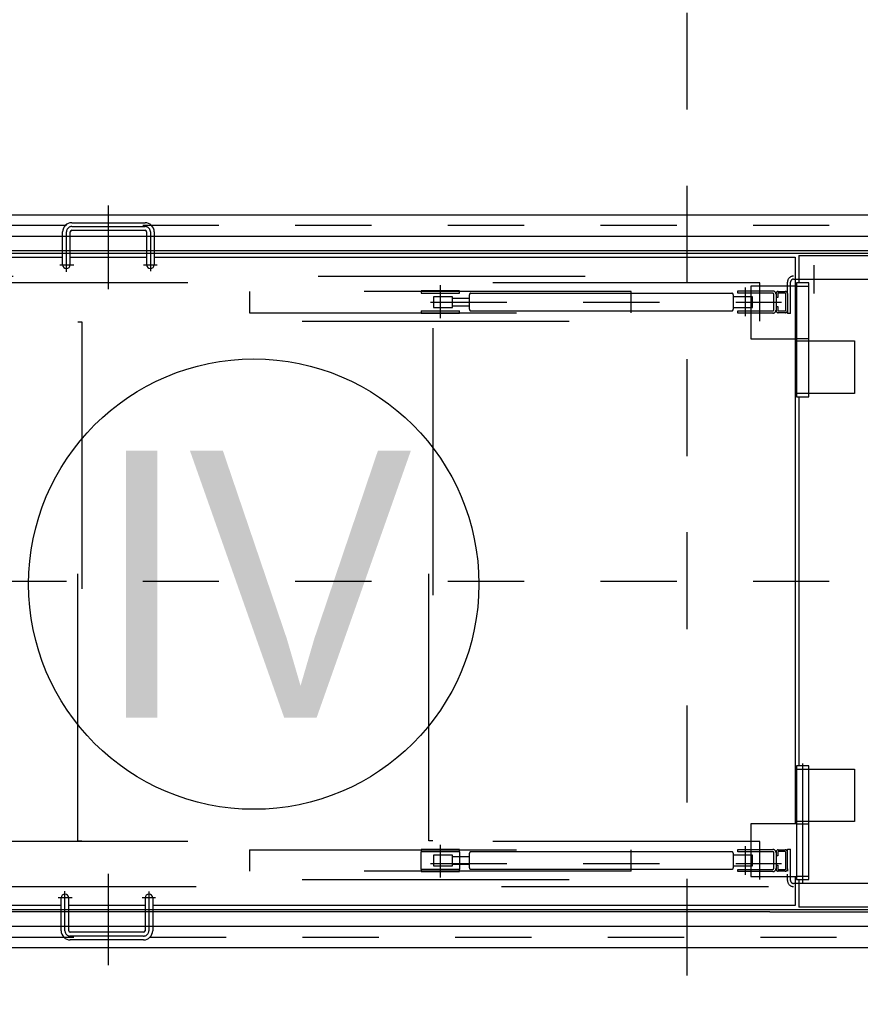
# Model space of a CAD drawing. Header units: metres. Extents: x -5 to 93, y -48 to 79.
# Tile 54 of 91: x 73.6 to 74.7, y 18.26 to 19.55. Entities that reach past the tile are written whole.
import ezdxf
from ezdxf.enums import TextEntityAlignment as Align

# ---------------------------------------------------------------- set-up
doc = ezdxf.new("R2010")
doc.units = ezdxf.units.M
doc.header["$LTSCALE"] = 0.05
for name, pattern in [('DASHED', [15, 7, -8]), ('DOT_CENTER', [14, 12, -1, 0, -1]), ('STRICHPUNKT', [25.4, 12.7, -6.35, 0, -6.35]), ('VERDECKT', [9.525, 6.35, -3.175]), ('VERDECKT2', [4.7625, 3.175, -1.5875])]:
    doc.linetypes.add(name, pattern=pattern)
for name, color, linetype in [('A_Rechen', 9, 'Continuous'), ('A_Text', 5, 'Continuous'), ('A_Unsichtbar-über', 253, 'VERDECKT')]:
    doc.layers.add(name, color=color, linetype=linetype)
doc.styles.add('Arial', font='arial.ttf', dxfattribs={"width": 0.9})

msp = doc.modelspace()

# ---------------------------------------------------------------- linework, layer by layer
at = {"layer": 'A_Rechen', "linetype": 'DOT_CENTER'}
for p, q in [((73.7163, 19.1994), (73.7163, 19.3088)), ((73.6683, 19.2813), (73.7643, 19.2813)), ((73.6613, 19.2221), (73.6613, 19.2743)), ((73.7713, 19.2743), (73.7713, 19.2227)), ((73.6525, 19.2313), (73.6708, 19.2313)), ((73.7624, 19.2313), (73.78, 19.2313)), ((74.6413, 19.1937), (74.6413, 19.2308)), ((74.6263, 18.4215), (74.6263, 18.5774)), ((73.7163, 18.3133), (73.7163, 18.4331)), ((73.6593, 18.3583), (73.6593, 18.4104)), ((73.7693, 18.4098), (73.7693, 18.3583)), ((73.6688, 18.4013), (73.6505, 18.4013)), ((73.778, 18.4013), (73.7604, 18.4013)), ((73.7623, 18.3513), (73.6663, 18.3513))]:
    msp.add_line(p, q, dxfattribs=at)
at = {"layer": 'A_Rechen', "linetype": 'Continuous'}
for p, q in [((73.3708, 19.2968), (74.8058, 19.2968)), ((73.6683, 19.2863), (73.7643, 19.2863)), ((73.3708, 19.2688), (74.8058, 19.2688)), ((73.6563, 19.2313), (73.6563, 19.2743)), ((73.6663, 19.2313), (73.6663, 19.2743)), ((73.6683, 19.2763), (73.7643, 19.2763)), ((73.7663, 19.2743), (73.7663, 19.2313)), ((73.7763, 19.2743), (73.7763, 19.2383)), ((73.2083, 19.2463), (75.3363, 19.2463)), ((75.1163, 19.2493), (73.2113, 19.2493)), ((73.3495, 19.2413), (73.6563, 19.2413)), ((73.6663, 19.2413), (73.7663, 19.2413)), ((73.7763, 19.2413), (74.6163, 19.2413)), ((74.6163, 19.2413), (74.6163, 18.4983)), ((74.6213, 19.2433), (74.6213, 19.2073)), ((74.6213, 19.2433), (74.7413, 19.2433)), ((73.7763, 19.2383), (73.7763, 19.2313)), ((74.6183, 19.2033), (74.5583, 19.2033)), ((74.5583, 19.2033), (74.5583, 19.1343)), ((74.6183, 19.2073), (74.6183, 19.2033)), ((74.6343, 19.2073), (74.6183, 19.2073)), ((74.6183, 19.2033), (74.6183, 19.1343)), ((74.6183, 19.2033), (74.6343, 19.2033)), ((74.6343, 19.2033), (74.6343, 19.2073)), ((74.6343, 19.1343), (74.6343, 19.2033)), ((74.5583, 19.1343), (74.6183, 19.1343)), ((74.6183, 19.1343), (74.6183, 19.1313)), ((74.6343, 19.1343), (74.6183, 19.1343)), ((74.6183, 19.1313), (74.6183, 19.0623)), ((74.6183, 19.1313), (74.6343, 19.1313)), ((74.6343, 19.1313), (74.6343, 19.1343)), ((74.6343, 19.1313), (74.6943, 19.1313)), ((74.6343, 19.0623), (74.6343, 19.1313)), ((74.6943, 19.1313), (74.6943, 19.0623)), ((74.6183, 19.0623), (74.6183, 19.0583)), ((74.6343, 19.0623), (74.6183, 19.0623)), ((74.6943, 19.0623), (74.6343, 19.0623)), ((74.6343, 19.0583), (74.6343, 19.0623)), ((74.6183, 19.0583), (74.6343, 19.0583)), ((74.6213, 19.0583), (74.6213, 18.5743)), ((74.6343, 18.5743), (74.6183, 18.5743)), ((74.6183, 18.5743), (74.6183, 18.5703)), ((74.6183, 18.5703), (74.6343, 18.5703)), ((74.6183, 18.5703), (74.6183, 18.5013)), ((74.6343, 18.5703), (74.6343, 18.5743)), ((74.6343, 18.5013), (74.6343, 18.5703)), ((74.6343, 18.5703), (74.6943, 18.5703)), ((74.6943, 18.5703), (74.6943, 18.5013)), ((74.6183, 18.4983), (74.5583, 18.4983)), ((74.5583, 18.4983), (74.5583, 18.4293)), ((74.6343, 18.5013), (74.6183, 18.5013)), ((74.6183, 18.5013), (74.6183, 18.4983)), ((74.6183, 18.4983), (74.6343, 18.4983)), ((74.6183, 18.4983), (74.6183, 18.4293)), ((74.6343, 18.4983), (74.6343, 18.5013)), ((74.6943, 18.5013), (74.6343, 18.5013)), ((74.6343, 18.4293), (74.6343, 18.4983)), ((74.5583, 18.4293), (74.6183, 18.4293)), ((74.6163, 18.4293), (74.6163, 18.3913)), ((74.6343, 18.4293), (74.6183, 18.4293)), ((74.6183, 18.4293), (74.6183, 18.4253)), ((74.6343, 18.4253), (74.6343, 18.4293)), ((74.6183, 18.4253), (74.6343, 18.4253)), ((74.6213, 18.4253), (74.6213, 18.3893)), ((73.6543, 18.3913), (73.2163, 18.3913)), ((73.6543, 18.3583), (73.6543, 18.4013)), ((73.6643, 18.3583), (73.6643, 18.4013)), ((73.7643, 18.3913), (73.6643, 18.3913)), ((73.7643, 18.4013), (73.7643, 18.3583)), ((73.7743, 18.4013), (73.7743, 18.3583)), ((74.6163, 18.3913), (73.7743, 18.3913)), ((74.7413, 18.3893), (74.6213, 18.3893)), ((73.2083, 18.3863), (75.3363, 18.3863)), ((74.5833, 18.3833), (73.2113, 18.3833)), ((74.5833, 18.3833), (75.3333, 18.3833)), ((74.8058, 18.3638), (73.5092, 18.3638)), ((73.7623, 18.3563), (73.6663, 18.3563)), ((73.7623, 18.3463), (73.6663, 18.3463)), ((74.8058, 18.3358), (73.4866, 18.3358))]:
    msp.add_line(p, q, dxfattribs=at)
at = {"layer": 'A_Rechen', "color": 8, "linetype": 'STRICHPUNKT', "ltscale": 0.1}
for p, q in [((74.8612, 19.2828), (73.2078, 19.2828)), ((74.1513, 19.2045), (74.1513, 19.1614)), ((74.5513, 19.1636), (74.5513, 19.2012)), ((74.1386, 19.1823), (74.5837, 19.1823)), ((74.5837, 19.1823), (74.5986, 19.1823)), ((72.9612, 18.8163), (75.58, 18.8163)), ((74.1513, 18.4711), (74.1513, 18.4281)), ((74.5513, 18.4314), (74.5513, 18.469)), ((74.1386, 18.4463), (74.5986, 18.4463)), ((73.3708, 18.3498), (74.8808, 18.3498))]:
    msp.add_line(p, q, dxfattribs=at)
at = {"layer": 'A_Rechen', "linetype": 'DASHED'}
for p, q in [((73.2413, 19.2163), (75.3033, 19.2163)), ((74.5703, 19.2073), (73.2203, 19.2073)), ((74.5703, 19.1573), (74.5703, 19.2073)), ((74.6063, 19.1933), (74.6063, 19.2083)), ((74.6103, 19.1673), (74.6103, 19.2083)), ((74.6143, 19.2123), (74.7483, 19.2123)), ((74.4013, 19.1963), (73.9013, 19.1963)), ((73.9013, 19.1963), (73.9013, 19.1683)), ((74.1763, 19.1968), (74.1263, 19.1968)), ((74.1263, 19.1968), (74.1263, 19.1938)), ((74.1263, 19.1938), (74.1763, 19.1938)), ((74.1673, 19.1893), (74.1423, 19.1893)), ((74.1423, 19.1893), (74.1423, 19.1753)), ((74.1673, 19.1873), (74.1673, 19.1893)), ((74.1763, 19.1938), (74.1763, 19.1968)), ((74.1894, 19.1873), (74.1894, 19.1918)), ((74.1914, 19.1938), (74.5333, 19.1938)), ((74.4013, 19.1683), (74.4013, 19.1963)), ((74.5353, 19.1918), (74.5353, 19.1893)), ((74.5603, 19.1893), (74.5353, 19.1893)), ((74.5353, 19.1893), (74.5353, 19.1753)), ((74.5413, 19.1938), (74.5413, 19.1968)), ((74.5413, 19.1968), (74.5873, 19.1968)), ((74.5873, 19.1938), (74.5413, 19.1938)), ((74.5603, 19.1753), (74.5603, 19.1893)), ((74.5883, 19.1718), (74.5883, 19.1928)), ((74.5913, 19.1928), (74.5913, 19.1718)), ((74.5936, 19.1933), (74.5936, 19.1883)), ((74.5943, 19.1963), (74.6033, 19.1963)), ((74.6033, 19.194), (74.5943, 19.194)), ((74.604, 19.1713), (74.604, 19.1933)), ((74.6063, 19.1933), (74.6063, 19.1673)), ((74.1673, 19.1873), (74.1894, 19.1873)), ((74.1673, 19.1773), (74.1673, 19.1873)), ((74.1673, 19.1753), (74.1673, 19.1773)), ((74.1673, 19.1773), (74.1894, 19.1773)), ((74.1894, 19.1773), (74.1894, 19.1873)), ((74.1894, 19.1728), (74.1894, 19.1773)), ((74.5936, 19.1883), (74.5913, 19.1883)), ((74.5913, 19.1763), (74.5936, 19.1763)), ((74.5936, 19.1763), (74.5936, 19.1713)), ((73.9013, 19.1683), (74.4013, 19.1683)), ((74.1263, 19.1708), (74.1263, 19.1678)), ((74.1263, 19.1708), (74.1763, 19.1708)), ((74.1263, 19.1678), (74.1763, 19.1678)), ((74.1423, 19.1753), (74.1673, 19.1753)), ((74.1763, 19.1678), (74.1763, 19.1708)), ((74.1914, 19.1708), (74.5333, 19.1708)), ((74.5353, 19.1753), (74.5603, 19.1753)), ((74.5353, 19.1753), (74.5353, 19.1728)), ((74.5413, 19.1678), (74.5413, 19.1708)), ((74.5413, 19.1708), (74.5873, 19.1708)), ((74.5873, 19.1678), (74.5413, 19.1678)), ((74.5943, 19.1706), (74.6033, 19.1706)), ((74.6033, 19.1683), (74.5943, 19.1683)), ((74.6103, 19.1673), (74.6063, 19.1673)), ((73.2203, 19.1573), (74.5703, 19.1573)), ((73.6763, 19.1563), (73.6813, 19.1563)), ((73.6763, 18.4763), (73.6763, 19.1563)), ((73.6813, 19.1563), (73.6813, 18.4763)), ((74.1363, 18.4763), (74.1363, 19.1482)), ((74.1413, 19.1481), (74.1413, 18.4763)), ((74.5703, 18.4753), (73.2203, 18.4753)), ((73.6763, 18.4763), (73.6813, 18.4763)), ((74.1413, 18.4763), (74.1363, 18.4763)), ((74.5703, 18.4253), (74.5703, 18.4753)), ((73.9013, 18.4643), (74.4013, 18.4643)), ((73.9013, 18.4643), (73.9013, 18.4363)), ((74.1763, 18.4648), (74.1263, 18.4648)), ((74.1263, 18.4648), (74.1263, 18.4618)), ((74.1763, 18.4618), (74.1263, 18.4618)), ((74.1263, 18.4388), (74.1263, 18.4618)), ((74.1673, 18.4573), (74.1423, 18.4573)), ((74.1423, 18.4573), (74.1423, 18.4433)), ((74.1673, 18.4553), (74.1673, 18.4573)), ((74.1894, 18.4553), (74.1673, 18.4553)), ((74.1673, 18.4453), (74.1673, 18.4553)), ((74.1763, 18.4618), (74.1763, 18.4648)), ((74.1763, 18.4618), (74.1763, 18.4388)), ((74.1894, 18.4553), (74.1894, 18.4598)), ((74.1894, 18.4453), (74.1894, 18.4553)), ((74.5333, 18.4618), (74.1914, 18.4618)), ((74.4013, 18.4363), (74.4013, 18.4643)), ((74.5353, 18.4598), (74.5353, 18.4573)), ((74.5603, 18.4573), (74.5353, 18.4573)), ((74.5353, 18.4573), (74.5353, 18.4433)), ((74.5413, 18.4648), (74.5873, 18.4648)), ((74.5413, 18.4618), (74.5413, 18.4648)), ((74.5873, 18.4618), (74.5413, 18.4618)), ((74.5603, 18.4433), (74.5603, 18.4573)), ((74.5883, 18.4398), (74.5883, 18.4608)), ((74.5913, 18.4608), (74.5913, 18.4398)), ((74.5936, 18.4563), (74.5913, 18.4563)), ((74.5936, 18.4613), (74.5936, 18.4563)), ((74.5943, 18.4643), (74.6033, 18.4643)), ((74.6033, 18.462), (74.5943, 18.462)), ((74.604, 18.4393), (74.604, 18.4613)), ((74.6063, 18.4393), (74.6063, 18.4653)), ((74.6063, 18.4653), (74.6103, 18.4653)), ((74.6103, 18.4243), (74.6103, 18.4653)), ((74.1423, 18.4433), (74.1673, 18.4433)), ((74.1894, 18.4453), (74.1673, 18.4453)), ((74.1673, 18.4433), (74.1673, 18.4453)), ((74.1894, 18.4408), (74.1894, 18.4453)), ((74.5353, 18.4433), (74.5603, 18.4433)), ((74.5353, 18.4433), (74.5353, 18.4408)), ((74.5913, 18.4443), (74.5936, 18.4443)), ((74.5936, 18.4443), (74.5936, 18.4393)), ((74.4013, 18.4363), (73.9013, 18.4363)), ((74.1263, 18.4388), (74.1263, 18.4358)), ((74.1763, 18.4388), (74.1263, 18.4388)), ((74.1263, 18.4358), (74.1763, 18.4358)), ((74.1763, 18.4358), (74.1763, 18.4388)), ((74.5333, 18.4388), (74.1914, 18.4388)), ((74.5413, 18.4358), (74.5413, 18.4388)), ((74.5413, 18.4388), (74.5873, 18.4388)), ((74.5873, 18.4358), (74.5413, 18.4358)), ((74.5943, 18.4386), (74.6033, 18.4386)), ((74.6033, 18.4363), (74.5943, 18.4363)), ((74.6063, 18.4393), (74.6063, 18.4363)), ((74.6063, 18.4243), (74.6063, 18.4323)), ((73.2203, 18.4253), (74.5703, 18.4253)), ((73.4813, 18.4163), (75.3033, 18.4163)), ((74.7483, 18.4203), (74.6143, 18.4203))]:
    msp.add_line(p, q, dxfattribs=at)
at = {"layer": 'A_Rechen', "linetype": 'Continuous'}
for centre, radius, start, end in [((73.6683, 19.2743), 0.012, 90, 180), ((73.7643, 19.2743), 0.012, 0, 90), ((73.6683, 19.2743), 0.002, 90, 180), ((73.7643, 19.2743), 0.002, 0, 90), ((73.6613, 19.2313), 0.005, 180, 0), ((73.7713, 19.2313), 0.005, 180, 0), ((73.6593, 18.4013), 0.005, 0, 180), ((73.7693, 18.4013), 0.005, 0, 180), ((73.6663, 18.3583), 0.012, 180, 270), ((73.6663, 18.3583), 0.002, 180, 270), ((73.7623, 18.3583), 0.002, 270, 0), ((73.7623, 18.3583), 0.012, 270, 0)]:
    msp.add_arc(centre, radius, start, end, dxfattribs=at)
at = {"layer": 'A_Rechen', "linetype": 'DOT_CENTER'}
for centre, start, end in [((73.6683, 19.2743), 90, 180), ((73.7643, 19.2743), 0, 90), ((73.6663, 18.3583), 180, 270), ((73.7623, 18.3583), 270, 0)]:
    msp.add_arc(centre, 0.007, start, end, dxfattribs=at)
at = {"layer": 'A_Rechen', "linetype": 'DASHED'}
for centre, radius, start, end in [((74.6143, 19.2083), 0.008, 90, 180), ((74.6143, 19.2083), 0.004, 90, 180), ((74.1914, 19.1918), 0.002, 90, 180), ((74.5333, 19.1918), 0.002, 0, 90), ((74.5873, 19.1928), 0.004, 0, 90), ((74.5873, 19.1928), 0.001, 0, 90), ((74.5943, 19.1933), 0.003, 90, 180), ((74.5943, 19.1933), 0.0007, 90, 180), ((74.6033, 19.1933), 0.003, 0, 90), ((74.6033, 19.1933), 0.0007, 0, 90), ((74.1914, 19.1728), 0.002, 180, 270), ((74.5333, 19.1728), 0.002, 270, 0), ((74.5873, 19.1718), 0.001, 270, 0), ((74.5873, 19.1718), 0.004, 270, 0), ((74.5943, 19.1713), 0.003, 180, 270), ((74.5943, 19.1713), 0.0007, 180, 270), ((74.6033, 19.1713), 0.0007, 270, 0), ((74.6033, 19.1713), 0.003, 270, 0), ((74.1914, 18.4598), 0.002, 90, 180), ((74.5333, 18.4598), 0.002, 0, 90), ((74.5873, 18.4608), 0.004, 0, 90), ((74.5873, 18.4608), 0.001, 0, 90), ((74.5943, 18.4613), 0.003, 90, 180), ((74.5943, 18.4613), 0.0007, 90, 180), ((74.6033, 18.4613), 0.003, 0, 90), ((74.6033, 18.4613), 0.0007, 0, 90), ((74.1914, 18.4408), 0.002, 180, 270), ((74.5333, 18.4408), 0.002, 270, 0), ((74.5873, 18.4398), 0.001, 270, 0), ((74.5873, 18.4398), 0.004, 270, 0), ((74.5943, 18.4393), 0.003, 180, 270), ((74.5943, 18.4393), 0.0007, 180, 270), ((74.6033, 18.4393), 0.0007, 270, 0), ((74.6033, 18.4393), 0.003, 270, 0), ((74.6143, 18.4243), 0.008, 180, 270), ((74.6143, 18.4243), 0.004, 180, 270)]:
    msp.add_arc(centre, radius, start, end, dxfattribs=at)
at = {"layer": 'A_Text'}
msp.add_circle((73.9068, 18.8126), 0.2951, dxfattribs=at)
at = {"layer": 'A_Unsichtbar-über', "linetype": 'VERDECKT2', "ltscale": 0.8}
msp.add_line((74.4743, 27.2795), (74.4743, 8.1995), dxfattribs=at)

# ---------------------------------------------------------------- texts
at = {"layer": 'A_Text', "style": 'Arial', "width": 0.9}
msp.add_text('IV', height=0.35, dxfattribs=at).set_placement((73.9068, 18.8126), align=Align.MIDDLE)

doc.saveas('drawing.dxf')
